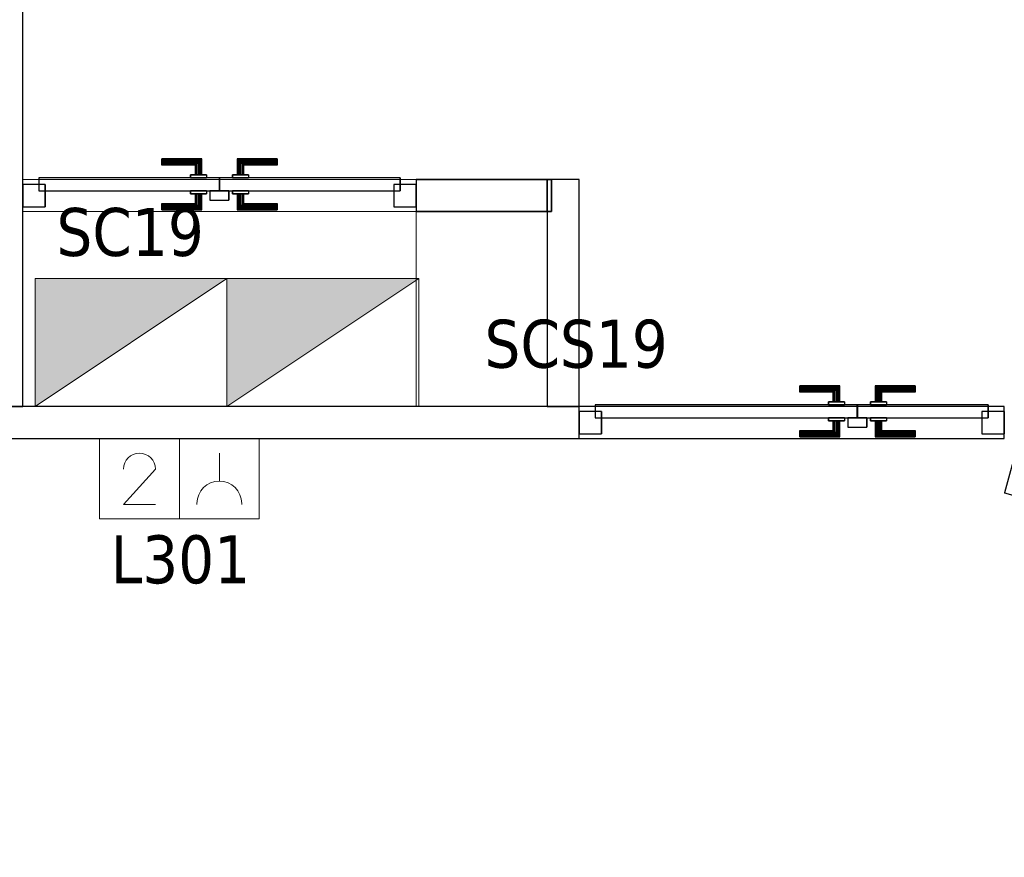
# Model space of a CAD drawing. Header units: metres. Extents: x 397.7 to 427.5, y 12.7 to 28.4.
# Tile 28 of 133: x 404.4 to 407.5, y 22.1 to 24.7. Entities that reach past the tile are written whole.
import ezdxf

# ---------------------------------------------------------------- set-up
doc = ezdxf.new("R2010")
doc.units = ezdxf.units.M
doc.layers.add('01_CARPINTERIA', color=5, linetype='Continuous', lineweight=25, true_color=0x0000ff)
for name, color, linetype, lineweight in [('A-COLS-____-MCUT', 7, 'Continuous', 18), ('A-COLS-____-OTLN', 7, 'Continuous', 18), ('A-DETL-____-MBND', 7, 'Continuous', 18), ('A-DETL-GENF-OTLN', 7, 'Continuous', 18), ('A-GENM-____-OTLN', 7, 'Continuous', 18), ('A-WALL-____-MCUT', 7, 'Continuous', 25), ('A-WALL-____-OTLN', 7, 'Continuous', 25), ('E-ELEC-EQPM-IDEN', 7, 'Continuous', 30), ('E-ELEC-FIXT-IDEN', 7, 'Continuous', 30)]:
    doc.layers.add(name, color=color, linetype=linetype, lineweight=lineweight)
doc.styles.add('Tahoma_3', font='tahoma.ttf', dxfattribs={"height": 0.15})

# ---------------------------------------------------------------- blocks, each defined once
blk = doc.blocks.new('Family - Evans P3-156231-06_ELEC_P3')
at = {"layer": 'A-WALL-____-MCUT', "color": 253, "true_color": 0xaaaaaa}
for p, q in [((1.5879, 5.0476), (1.5879, 4.8916)), ((1.5935, 5.046), (1.5879, 5.0476)), ((1.8554, 4.9557), (1.5935, 5.046)), ((2.1122, 4.8518), (1.8554, 4.9557)), ((1.5879, 4.8916), (1.5483, 4.9029)), ((1.5483, 4.9029), (1.8028, 4.8152)), ((2.3632, 4.7346), (2.1122, 4.8518)), ((1.8028, 4.8152), (2.0523, 4.7143)), ((2.0523, 4.7143), (2.2962, 4.6004)), ((2.6078, 4.6045), (2.3632, 4.7346)), ((2.2962, 4.6004), (2.5338, 4.4739)), ((2.8452, 4.4617), (2.6078, 4.6045)), ((2.5338, 4.4739), (2.7645, 4.3352)), ((3.0748, 4.3067), (2.8452, 4.4617)), ((2.7645, 4.3352), (2.9876, 4.1845)), ((3.296, 4.1398), (3.0748, 4.3067)), ((2.9876, 4.1845), (3.2025, 4.0224)), ((3.3279, 4.113), (3.296, 4.1398)), ((3.3279, 3.9171), (3.3279, 4.113)), ((3.2025, 4.0224), (3.3279, 3.9171))]:
    blk.add_line(p, q, dxfattribs=at)
at = {"layer": 'A-WALL-____-OTLN', "color": 253, "true_color": 0xaaaaaa}
for p, q in [((1.3976, 5.1023), (1.358, 4.9576)), ((1.3976, 5.1023), (1.358, 4.9576)), ((1.5935, 5.046), (1.3976, 5.1023)), ((1.5879, 5.0476), (1.3976, 5.1023)), ((1.5879, 5.0476), (1.5879, 4.8916)), ((1.8554, 4.9557), (1.5935, 5.046)), ((1.358, 4.9576), (1.5483, 4.9029)), ((1.358, 4.9576), (1.5483, 4.9029)), ((2.1122, 4.8518), (1.8554, 4.9557)), ((1.5879, 4.8916), (1.5483, 4.9029)), ((1.5483, 4.9029), (1.8028, 4.8152)), ((2.3632, 4.7346), (2.1122, 4.8518)), ((1.8028, 4.8152), (2.0523, 4.7143)), ((2.0523, 4.7143), (2.2962, 4.6004)), ((2.6078, 4.6045), (2.3632, 4.7346)), ((2.2962, 4.6004), (2.5338, 4.4739)), ((2.8452, 4.4617), (2.6078, 4.6045)), ((2.5338, 4.4739), (2.7645, 4.3352)), ((3.0748, 4.3067), (2.8452, 4.4617)), ((2.7645, 4.3352), (2.9876, 4.1845)), ((3.296, 4.1398), (3.0748, 4.3067)), ((2.9876, 4.1845), (3.2025, 4.0224)), ((3.3279, 4.113), (3.296, 4.1398)), ((3.3279, 3.9171), (3.3279, 4.113)), ((3.2025, 4.0224), (3.3279, 3.9171))]:
    blk.add_line(p, q, dxfattribs=at)
at = {"layer": 'A-WALL-____-OTLN', "color": 253, "lineweight": 18, "true_color": 0xaaaaaa}
blk.add_arc((0, 0), 5.1398, 47.9624, 74.6812, dxfattribs=at)
blk = doc.blocks.new('Family - Evans P3-156366-06_ELEC_P3')
at = {"layer": 'A-WALL-____-MCUT', "color": 253, "true_color": 0xaaaaaa}
for p, q in [((0.71, 0.1), (0, 0.1)), ((0, 0.1), (0, 0)), ((0.71, 0), (0.71, 0.1)), ((0, 0), (0.71, 0))]:
    blk.add_line(p, q, dxfattribs=at)
at = {"layer": 'A-WALL-____-OTLN', "color": 253, "true_color": 0xaaaaaa}
for p, q in [((0.71, 0.1), (0, 0.1)), ((0, 0.1), (0, 0)), ((0.71, 0), (0.71, 0.1)), ((0, 0), (0.71, 0))]:
    blk.add_line(p, q, dxfattribs=at)
at = {"layer": 'A-WALL-____-OTLN', "color": 253, "lineweight": 18, "true_color": 0xaaaaaa}
blk.add_line((0, 0), (0.71, 0), dxfattribs=at)
blk = doc.blocks.new('Family - Evans P3-156384-06_ELEC_P3')
at = {"layer": 'A-WALL-____-MCUT', "color": 253, "true_color": 0xaaaaaa}
for p, q in [((0.4235, 0.1), (0.0135, 0.1)), ((0.0135, 0.1), (0.0135, 0)), ((0.4235, 0), (0.4235, 0.1)), ((0.0135, 0), (0.4235, 0))]:
    blk.add_line(p, q, dxfattribs=at)
at = {"layer": 'A-WALL-____-OTLN', "color": 253, "true_color": 0xaaaaaa}
for p, q in [((0, 0), (0, 0.1)), ((0, 0.1), (0.4235, 0.1)), ((0.0135, 0.1), (0, 0.1)), ((0, 0.1), (0, 0)), ((0.0135, 0.1), (0.0135, 0)), ((0.4235, 0), (0.4235, 0.1)), ((0.0135, 0), (0, 0)), ((0.4235, 0), (0, 0))]:
    blk.add_line(p, q, dxfattribs=at)
at = {"layer": 'A-WALL-____-OTLN', "color": 253, "lineweight": 18, "true_color": 0xaaaaaa}
blk.add_line((0, 0), (1.6535, 0), dxfattribs=at)
blk = doc.blocks.new('Family - Vano porta P3-156386-06_ELEC_P3')
at = {"layer": 'A-GENM-____-OTLN', "color": 253, "true_color": 0xaaaaaa}
for p, q in [((404.437, 24.2295), (404.437, 24.1295)), ((405.667, 24.2295), (404.437, 24.2295)), ((404.437, 24.2295), (404.437, 24.1295)), ((404.437, 24.2295), (405.667, 24.2295)), ((405.667, 24.1295), (405.667, 24.2295)), ((405.667, 24.2295), (405.667, 24.1295)), ((404.437, 24.1295), (405.667, 24.1295)), ((405.667, 24.1295), (404.437, 24.1295))]:
    blk.add_line(p, q, dxfattribs=at)
blk = doc.blocks.new('Family - LONDR55-XX_ZZ-ARQ-CAA-M3D-Londres55-156428-06_ELEC_P3')
at = {"layer": '01_CARPINTERIA', "color": 161, "true_color": 0xaaaaff}
for p, q in [((0.69, 0.1487), (0.69, 0.15)), ((0.69, 0.15), (0.69, 0.1487)), ((0.815, 0.15), (0.69, 0.15)), ((0.69, 0.145), (0.69, 0.1487)), ((0.69, 0.1487), (0.69, 0.145)), ((0.8137, 0.1487), (0.69, 0.1487)), ((0.8137, 0.1487), (0.69, 0.1487)), ((0.69, 0.14), (0.69, 0.145)), ((0.69, 0.145), (0.69, 0.14)), ((0.81, 0.145), (0.69, 0.145)), ((0.81, 0.145), (0.69, 0.145)), ((0.69, 0.135), (0.69, 0.14)), ((0.69, 0.14), (0.69, 0.135)), ((0.69, 0.14), (0.805, 0.14)), ((0.805, 0.14), (0.69, 0.14)), ((0.69, 0.135), (0.69, 0.1313)), ((0.69, 0.1313), (0.69, 0.135)), ((0.8, 0.135), (0.69, 0.135)), ((0.8, 0.135), (0.69, 0.135)), ((0.69, 0.1313), (0.69, 0.13)), ((0.69, 0.13), (0.69, 0.1313)), ((0.7963, 0.1313), (0.69, 0.1313)), ((0.7963, 0.1313), (0.69, 0.1313)), ((0.795, 0.13), (0.69, 0.13)), ((0.795, 0.13), (0.7963, 0.1313)), ((0.7963, 0.1313), (0.795, 0.13)), ((0.795, 0.1), (0.795, 0.13)), ((0.7963, 0.1313), (0.8, 0.135)), ((0.8, 0.135), (0.7963, 0.1313)), ((0.7963, 0.1), (0.7963, 0.1313)), ((0.7963, 0.1), (0.7963, 0.1313)), ((0.8, 0.135), (0.805, 0.14)), ((0.805, 0.14), (0.8, 0.135)), ((0.8, 0.1), (0.8, 0.135)), ((0.8, 0.1), (0.8, 0.135)), ((0.81, 0.145), (0.805, 0.14)), ((0.805, 0.14), (0.81, 0.145)), ((0.805, 0.14), (0.805, 0.1)), ((0.805, 0.1), (0.805, 0.14)), ((0.8137, 0.1487), (0.81, 0.145)), ((0.81, 0.145), (0.8137, 0.1487)), ((0.81, 0.1), (0.81, 0.145)), ((0.81, 0.1), (0.81, 0.145)), ((0.815, 0.15), (0.8137, 0.1487)), ((0.8137, 0.1487), (0.815, 0.15)), ((0.8137, 0.1), (0.8137, 0.1487)), ((0.8137, 0.1), (0.8137, 0.1487)), ((0.815, 0.1), (0.815, 0.15)), ((0.9273, 0.1487), (0.926, 0.15)), ((0.926, 0.15), (0.926, 0.1)), ((0.926, 0.15), (0.9273, 0.1487)), ((1.051, 0.15), (0.926, 0.15)), ((0.931, 0.145), (0.9273, 0.1487)), ((0.9273, 0.1487), (0.9273, 0.1)), ((0.9273, 0.1487), (0.9273, 0.1)), ((0.9273, 0.1487), (0.931, 0.145)), ((1.051, 0.1487), (0.9273, 0.1487)), ((1.051, 0.1487), (0.9273, 0.1487)), ((0.936, 0.14), (0.931, 0.145)), ((0.931, 0.145), (0.931, 0.1)), ((0.931, 0.145), (0.931, 0.1)), ((0.931, 0.145), (0.936, 0.14)), ((1.051, 0.145), (0.931, 0.145)), ((1.051, 0.145), (0.931, 0.145)), ((0.936, 0.1), (0.936, 0.14)), ((0.936, 0.14), (0.936, 0.1)), ((0.936, 0.14), (0.941, 0.135)), ((0.941, 0.135), (0.936, 0.14)), ((0.936, 0.14), (1.051, 0.14)), ((1.051, 0.14), (0.936, 0.14)), ((0.941, 0.135), (0.941, 0.1)), ((0.941, 0.135), (0.9447, 0.1313)), ((0.9447, 0.1313), (0.941, 0.135)), ((0.941, 0.135), (0.941, 0.1)), ((1.051, 0.135), (0.941, 0.135)), ((1.051, 0.135), (0.941, 0.135)), ((0.9447, 0.1313), (0.9447, 0.1)), ((0.9447, 0.1313), (0.946, 0.13)), ((0.946, 0.13), (0.9447, 0.1313)), ((0.9447, 0.1313), (0.9447, 0.1)), ((1.051, 0.1313), (0.9447, 0.1313)), ((1.051, 0.1313), (0.9447, 0.1313)), ((0.946, 0.13), (0.946, 0.1)), ((1.051, 0.13), (0.946, 0.13)), ((1.051, 0.1487), (1.051, 0.15)), ((1.051, 0.15), (1.051, 0.1487)), ((1.051, 0.145), (1.051, 0.1487)), ((1.051, 0.1487), (1.051, 0.145)), ((1.051, 0.145), (1.051, 0.14)), ((1.051, 0.14), (1.051, 0.145)), ((1.051, 0.14), (1.051, 0.135)), ((1.051, 0.135), (1.051, 0.14)), ((1.051, 0.135), (1.051, 0.1313)), ((1.051, 0.1313), (1.051, 0.135)), ((1.051, 0.1313), (1.051, 0.13)), ((1.051, 0.13), (1.051, 0.1313)), ((0.83, 0.1), (0.78, 0.1)), ((0.78, 0.1), (0.83, 0.1)), ((0.78, 0.1), (0.78, 0.09)), ((0.78, 0.09), (0.78, 0.1)), ((0.7963, 0.1), (0.795, 0.1)), ((0.795, 0.1), (0.7963, 0.1)), ((0.8, 0.1), (0.7963, 0.1)), ((0.7963, 0.1), (0.8, 0.1)), ((0.805, 0.1), (0.8, 0.1)), ((0.8, 0.1), (0.805, 0.1)), ((0.81, 0.1), (0.805, 0.1)), ((0.805, 0.1), (0.81, 0.1)), ((0.81, 0.1), (0.8137, 0.1)), ((0.8137, 0.1), (0.81, 0.1)), ((0.8137, 0.1), (0.815, 0.1)), ((0.815, 0.1), (0.8137, 0.1)), ((0.83, 0.1), (0.83, 0.09)), ((0.83, 0.1), (0.83, 0.09)), ((0.961, 0.1), (0.911, 0.1)), ((0.911, 0.1), (0.961, 0.1)), ((0.911, 0.1), (0.911, 0.09)), ((0.911, 0.09), (0.911, 0.1)), ((0.9273, 0.1), (0.926, 0.1)), ((0.926, 0.1), (0.9273, 0.1)), ((0.931, 0.1), (0.9273, 0.1)), ((0.9273, 0.1), (0.931, 0.1)), ((0.936, 0.1), (0.931, 0.1)), ((0.931, 0.1), (0.936, 0.1)), ((0.941, 0.1), (0.936, 0.1)), ((0.936, 0.1), (0.941, 0.1)), ((0.941, 0.1), (0.9447, 0.1)), ((0.9447, 0.1), (0.941, 0.1)), ((0.9447, 0.1), (0.946, 0.1)), ((0.946, 0.1), (0.9447, 0.1)), ((0.961, 0.1), (0.961, 0.09)), ((0.961, 0.1), (0.961, 0.09)), ((0.07, 0.07), (0, 0.07)), ((0, 0.07), (0, 0)), ((0.07, 0.07), (0, 0.07)), ((0, 0.07), (0, 0)), ((0.87, 0.09), (0.05, 0.09)), ((0.05, 0.09), (0.05, 0.05)), ((0.87, 0.09), (0.05, 0.09)), ((0.05, 0.09), (0.05, 0.05)), ((0.07, 0), (0.07, 0.07)), ((0.07, 0.07), (0.07, 0)), ((0.83, 0.09), (0.78, 0.09)), ((0.78, 0.09), (0.83, 0.09)), ((0.87, 0.05), (0.87, 0.09)), ((0.87, 0.09), (0.87, 0.05)), ((1.28, 0.09), (0.871, 0.09)), ((0.871, 0.09), (0.871, 0.05)), ((1.28, 0.09), (0.871, 0.09)), ((0.871, 0.09), (0.871, 0.05)), ((0.961, 0.09), (0.911, 0.09)), ((0.911, 0.09), (0.961, 0.09)), ((1.33, 0.07), (1.26, 0.07)), ((1.26, 0.07), (1.26, 0)), ((1.33, 0.07), (1.26, 0.07)), ((1.26, 0.07), (1.26, 0)), ((1.28, 0.05), (1.28, 0.09)), ((1.28, 0.09), (1.28, 0.05)), ((1.33, 0), (1.33, 0.07)), ((1.33, 0.07), (1.33, 0)), ((0.05, 0.05), (0.87, 0.05)), ((0.05, 0.05), (0.87, 0.05)), ((0.78, 0.05), (0.83, 0.05)), ((0.83, 0.05), (0.78, 0.05)), ((0.78, 0.05), (0.78, 0.04)), ((0.78, 0.04), (0.78, 0.05)), ((0.78, 0.04), (0.83, 0.04)), ((0.83, 0.04), (0.78, 0.04)), ((0.7963, 0.04), (0.795, 0.04)), ((0.795, 0.04), (0.7963, 0.04)), ((0.795, 0.01), (0.795, 0.04)), ((0.8, 0.04), (0.7963, 0.04)), ((0.7963, 0.04), (0.8, 0.04)), ((0.7963, 0.0087), (0.7963, 0.04)), ((0.7963, 0.0087), (0.7963, 0.04)), ((0.8, 0.04), (0.805, 0.04)), ((0.805, 0.04), (0.8, 0.04)), ((0.8, 0.005), (0.8, 0.04)), ((0.8, 0.005), (0.8, 0.04)), ((0.805, 0.04), (0.81, 0.04)), ((0.81, 0.04), (0.805, 0.04)), ((0.805, 0.04), (0.805, 0)), ((0.805, 0), (0.805, 0.04)), ((0.81, 0.04), (0.8137, 0.04)), ((0.8137, 0.04), (0.81, 0.04)), ((0.81, -0.005), (0.81, 0.04)), ((0.81, -0.005), (0.81, 0.04)), ((0.8137, 0.04), (0.815, 0.04)), ((0.815, 0.04), (0.8137, 0.04)), ((0.8137, -0.0087), (0.8137, 0.04)), ((0.8137, -0.0087), (0.8137, 0.04)), ((0.815, -0.01), (0.815, 0.04)), ((0.83, 0.05), (0.83, 0.04)), ((0.83, 0.05), (0.83, 0.04)), ((0.9, 0.05), (0.84, 0.05)), ((0.84, 0.05), (0.84, 0.02)), ((0.9, 0.05), (0.84, 0.05)), ((0.84, 0.05), (0.84, 0.02)), ((0.871, 0.05), (1.28, 0.05)), ((0.871, 0.05), (1.28, 0.05)), ((0.9, 0.02), (0.9, 0.05)), ((0.9, 0.05), (0.9, 0.02)), ((0.911, 0.05), (0.961, 0.05)), ((0.961, 0.05), (0.911, 0.05)), ((0.911, 0.05), (0.911, 0.04)), ((0.911, 0.04), (0.911, 0.05)), ((0.911, 0.04), (0.961, 0.04)), ((0.961, 0.04), (0.911, 0.04)), ((0.9273, 0.04), (0.926, 0.04)), ((0.926, 0.04), (0.9273, 0.04)), ((0.926, 0.04), (0.926, -0.01)), ((0.931, 0.04), (0.9273, 0.04)), ((0.9273, 0.04), (0.931, 0.04)), ((0.9273, 0.04), (0.9273, -0.0087)), ((0.9273, 0.04), (0.9273, -0.0087)), ((0.931, 0.04), (0.936, 0.04)), ((0.936, 0.04), (0.931, 0.04)), ((0.931, 0.04), (0.931, -0.005)), ((0.931, 0.04), (0.931, -0.005)), ((0.936, 0.04), (0.941, 0.04)), ((0.941, 0.04), (0.936, 0.04)), ((0.936, 0), (0.936, 0.04)), ((0.936, 0.04), (0.936, 0)), ((0.941, 0.04), (0.9447, 0.04)), ((0.9447, 0.04), (0.941, 0.04)), ((0.941, 0.04), (0.941, 0.005)), ((0.941, 0.04), (0.941, 0.005)), ((0.9447, 0.04), (0.946, 0.04)), ((0.946, 0.04), (0.9447, 0.04)), ((0.9447, 0.04), (0.9447, 0.0087)), ((0.9447, 0.04), (0.9447, 0.0087)), ((0.946, 0.04), (0.946, 0.01)), ((0.961, 0.05), (0.961, 0.04)), ((0.961, 0.05), (0.961, 0.04)), ((0, 0), (0.07, 0)), ((0, 0), (0.07, 0)), ((0.69, 0.0087), (0.69, 0.01)), ((0.69, 0.01), (0.69, 0.0087)), ((0.69, 0.01), (0.795, 0.01)), ((0.69, 0.005), (0.69, 0.0087)), ((0.69, 0.0087), (0.69, 0.005)), ((0.69, 0.0087), (0.7963, 0.0087)), ((0.69, 0.0087), (0.7963, 0.0087)), ((0.69, 0), (0.69, 0.005)), ((0.69, 0.005), (0.69, 0)), ((0.69, 0.005), (0.8, 0.005)), ((0.69, 0.005), (0.8, 0.005)), ((0.69, -0.005), (0.69, 0)), ((0.805, 0), (0.69, 0)), ((0.69, 0), (0.805, 0)), ((0.7963, 0.0087), (0.795, 0.01)), ((0.795, 0.01), (0.7963, 0.0087)), ((0.8, 0.005), (0.7963, 0.0087)), ((0.7963, 0.0087), (0.8, 0.005)), ((0.805, 0), (0.8, 0.005)), ((0.8, 0.005), (0.805, 0)), ((0.84, 0.02), (0.9, 0.02)), ((0.84, 0.02), (0.9, 0.02)), ((0.936, 0), (0.931, -0.005)), ((0.941, 0.005), (0.936, 0)), ((0.936, 0), (0.941, 0.005)), ((1.051, 0), (0.936, 0)), ((0.936, 0), (1.051, 0)), ((0.9447, 0.0087), (0.941, 0.005)), ((0.941, 0.005), (0.9447, 0.0087)), ((0.941, 0.005), (1.051, 0.005)), ((0.941, 0.005), (1.051, 0.005)), ((0.946, 0.01), (0.9447, 0.0087)), ((0.9447, 0.0087), (0.946, 0.01)), ((0.9447, 0.0087), (1.051, 0.0087)), ((0.9447, 0.0087), (1.051, 0.0087)), ((0.946, 0.01), (1.051, 0.01)), ((1.051, 0.0087), (1.051, 0.01)), ((1.051, 0.01), (1.051, 0.0087)), ((1.051, 0.005), (1.051, 0.0087)), ((1.051, 0.0087), (1.051, 0.005)), ((1.051, 0.005), (1.051, 0)), ((1.051, 0), (1.051, 0.005)), ((1.051, 0), (1.051, -0.005)), ((1.051, -0.005), (1.051, 0)), ((1.26, 0), (1.33, 0)), ((1.26, 0), (1.33, 0)), ((0.69, 0), (0.69, -0.005)), ((0.69, -0.005), (0.69, -0.0087)), ((0.69, -0.0087), (0.69, -0.005)), ((0.69, -0.005), (0.81, -0.005)), ((0.69, -0.005), (0.81, -0.005)), ((0.69, -0.0087), (0.69, -0.01)), ((0.69, -0.01), (0.69, -0.0087)), ((0.69, -0.0087), (0.8137, -0.0087)), ((0.69, -0.0087), (0.8137, -0.0087)), ((0.69, -0.01), (0.815, -0.01)), ((0.805, 0), (0.81, -0.005)), ((0.81, -0.005), (0.805, 0)), ((0.81, -0.005), (0.8137, -0.0087)), ((0.8137, -0.0087), (0.81, -0.005)), ((0.8137, -0.0087), (0.815, -0.01)), ((0.815, -0.01), (0.8137, -0.0087)), ((0.926, -0.01), (0.9273, -0.0087)), ((0.9273, -0.0087), (0.926, -0.01)), ((0.926, -0.01), (1.051, -0.01)), ((0.9273, -0.0087), (0.931, -0.005)), ((0.931, -0.005), (0.9273, -0.0087)), ((0.9273, -0.0087), (1.051, -0.0087)), ((0.9273, -0.0087), (1.051, -0.0087)), ((0.931, -0.005), (0.936, 0)), ((0.931, -0.005), (1.051, -0.005)), ((0.931, -0.005), (1.051, -0.005)), ((1.051, -0.005), (1.051, -0.0087)), ((1.051, -0.0087), (1.051, -0.005)), ((1.051, -0.0087), (1.051, -0.01)), ((1.051, -0.01), (1.051, -0.0087))]:
    blk.add_line(p, q, dxfattribs=at)
blk = doc.blocks.new('Family - Porta P3-156429-06_ELEC_P3')
blk.add_blockref('Family - LONDR55-XX_ZZ-ARQ-CAA-M3D-Londres55-156428-06_ELEC_P3', (0, 0))
blk = doc.blocks.new('Family - LONDR55-XX_ZZ-ARQ-CAA-M3D-Londres55-156655-06_ELEC_P3')
at = {"layer": '01_CARPINTERIA', "color": 161, "true_color": 0xaaaaff}
for p, q in [((0.4345, 0.1487), (0.4345, 0.15)), ((0.4345, 0.15), (0.4345, 0.1487)), ((0.5595, 0.15), (0.4345, 0.15)), ((0.4345, 0.145), (0.4345, 0.1487)), ((0.4345, 0.1487), (0.4345, 0.145)), ((0.5582, 0.1487), (0.4345, 0.1487)), ((0.5582, 0.1487), (0.4345, 0.1487)), ((0.4345, 0.14), (0.4345, 0.145)), ((0.4345, 0.145), (0.4345, 0.14)), ((0.5545, 0.145), (0.4345, 0.145)), ((0.5545, 0.145), (0.4345, 0.145)), ((0.4345, 0.135), (0.4345, 0.14)), ((0.4345, 0.14), (0.4345, 0.135)), ((0.4345, 0.14), (0.5495, 0.14)), ((0.5495, 0.14), (0.4345, 0.14)), ((0.4345, 0.135), (0.4345, 0.1313)), ((0.4345, 0.1313), (0.4345, 0.135)), ((0.5445, 0.135), (0.4345, 0.135)), ((0.5445, 0.135), (0.4345, 0.135)), ((0.4345, 0.1313), (0.4345, 0.13)), ((0.4345, 0.13), (0.4345, 0.1313)), ((0.5408, 0.1313), (0.4345, 0.1313)), ((0.5408, 0.1313), (0.4345, 0.1313)), ((0.5395, 0.13), (0.4345, 0.13)), ((0.5395, 0.13), (0.5408, 0.1313)), ((0.5408, 0.1313), (0.5395, 0.13)), ((0.5395, 0.1), (0.5395, 0.13)), ((0.5408, 0.1313), (0.5445, 0.135)), ((0.5445, 0.135), (0.5408, 0.1313)), ((0.5408, 0.1), (0.5408, 0.1313)), ((0.5408, 0.1), (0.5408, 0.1313)), ((0.5445, 0.135), (0.5495, 0.14)), ((0.5495, 0.14), (0.5445, 0.135)), ((0.5445, 0.1), (0.5445, 0.135)), ((0.5445, 0.1), (0.5445, 0.135)), ((0.5545, 0.145), (0.5495, 0.14)), ((0.5495, 0.14), (0.5545, 0.145)), ((0.5495, 0.14), (0.5495, 0.1)), ((0.5495, 0.1), (0.5495, 0.14)), ((0.5582, 0.1487), (0.5545, 0.145)), ((0.5545, 0.145), (0.5582, 0.1487)), ((0.5545, 0.1), (0.5545, 0.145)), ((0.5545, 0.1), (0.5545, 0.145)), ((0.5595, 0.15), (0.5582, 0.1487)), ((0.5582, 0.1487), (0.5595, 0.15)), ((0.5582, 0.1), (0.5582, 0.1487)), ((0.5582, 0.1), (0.5582, 0.1487)), ((0.5595, 0.1), (0.5595, 0.15)), ((0.6718, 0.1487), (0.6705, 0.15)), ((0.6705, 0.15), (0.6705, 0.1)), ((0.6705, 0.15), (0.6718, 0.1487)), ((0.7955, 0.15), (0.6705, 0.15)), ((0.6755, 0.145), (0.6718, 0.1487)), ((0.6718, 0.1487), (0.6718, 0.1)), ((0.6718, 0.1487), (0.6718, 0.1)), ((0.6718, 0.1487), (0.6755, 0.145)), ((0.7955, 0.1487), (0.6718, 0.1487)), ((0.7955, 0.1487), (0.6718, 0.1487)), ((0.6805, 0.14), (0.6755, 0.145)), ((0.6755, 0.145), (0.6755, 0.1)), ((0.6755, 0.145), (0.6755, 0.1)), ((0.6755, 0.145), (0.6805, 0.14)), ((0.7955, 0.145), (0.6755, 0.145)), ((0.7955, 0.145), (0.6755, 0.145)), ((0.6805, 0.1), (0.6805, 0.14)), ((0.6805, 0.14), (0.6805, 0.1)), ((0.6805, 0.14), (0.6855, 0.135)), ((0.6855, 0.135), (0.6805, 0.14)), ((0.6805, 0.14), (0.7955, 0.14)), ((0.7955, 0.14), (0.6805, 0.14)), ((0.6855, 0.135), (0.6855, 0.1)), ((0.6855, 0.135), (0.6892, 0.1313)), ((0.6892, 0.1313), (0.6855, 0.135)), ((0.6855, 0.135), (0.6855, 0.1)), ((0.7955, 0.135), (0.6855, 0.135)), ((0.7955, 0.135), (0.6855, 0.135)), ((0.6892, 0.1313), (0.6892, 0.1)), ((0.6892, 0.1313), (0.6905, 0.13)), ((0.6905, 0.13), (0.6892, 0.1313)), ((0.6892, 0.1313), (0.6892, 0.1)), ((0.7955, 0.1313), (0.6892, 0.1313)), ((0.7955, 0.1313), (0.6892, 0.1313)), ((0.6905, 0.13), (0.6905, 0.1)), ((0.7955, 0.13), (0.6905, 0.13)), ((0.7955, 0.1487), (0.7955, 0.15)), ((0.7955, 0.15), (0.7955, 0.1487)), ((0.7955, 0.145), (0.7955, 0.1487)), ((0.7955, 0.1487), (0.7955, 0.145)), ((0.7955, 0.145), (0.7955, 0.14)), ((0.7955, 0.14), (0.7955, 0.145)), ((0.7955, 0.14), (0.7955, 0.135)), ((0.7955, 0.135), (0.7955, 0.14)), ((0.7955, 0.135), (0.7955, 0.1313)), ((0.7955, 0.1313), (0.7955, 0.135)), ((0.7955, 0.1313), (0.7955, 0.13)), ((0.7955, 0.13), (0.7955, 0.1313)), ((0.5745, 0.1), (0.5245, 0.1)), ((0.5245, 0.1), (0.5745, 0.1)), ((0.5245, 0.1), (0.5245, 0.09)), ((0.5245, 0.09), (0.5245, 0.1)), ((0.5408, 0.1), (0.5395, 0.1)), ((0.5395, 0.1), (0.5408, 0.1)), ((0.5445, 0.1), (0.5408, 0.1)), ((0.5408, 0.1), (0.5445, 0.1)), ((0.5495, 0.1), (0.5445, 0.1)), ((0.5445, 0.1), (0.5495, 0.1)), ((0.5545, 0.1), (0.5495, 0.1)), ((0.5495, 0.1), (0.5545, 0.1)), ((0.5545, 0.1), (0.5582, 0.1)), ((0.5582, 0.1), (0.5545, 0.1)), ((0.5582, 0.1), (0.5595, 0.1)), ((0.5595, 0.1), (0.5582, 0.1)), ((0.5745, 0.1), (0.5745, 0.09)), ((0.5745, 0.1), (0.5745, 0.09)), ((0.7055, 0.1), (0.6555, 0.1)), ((0.6555, 0.1), (0.7055, 0.1)), ((0.6555, 0.1), (0.6555, 0.09)), ((0.6555, 0.09), (0.6555, 0.1)), ((0.6718, 0.1), (0.6705, 0.1)), ((0.6705, 0.1), (0.6718, 0.1)), ((0.6755, 0.1), (0.6718, 0.1)), ((0.6718, 0.1), (0.6755, 0.1)), ((0.6805, 0.1), (0.6755, 0.1)), ((0.6755, 0.1), (0.6805, 0.1)), ((0.6855, 0.1), (0.6805, 0.1)), ((0.6805, 0.1), (0.6855, 0.1)), ((0.6855, 0.1), (0.6892, 0.1)), ((0.6892, 0.1), (0.6855, 0.1)), ((0.6892, 0.1), (0.6905, 0.1)), ((0.6905, 0.1), (0.6892, 0.1)), ((0.7055, 0.1), (0.7055, 0.09)), ((0.7055, 0.1), (0.7055, 0.09)), ((0.07, 0.07), (0, 0.07)), ((0, 0.07), (0, 0)), ((0.07, 0.07), (0, 0.07)), ((0, 0.07), (0, 0)), ((0.6145, 0.09), (0.05, 0.09)), ((0.05, 0.09), (0.05, 0.05)), ((0.6145, 0.09), (0.05, 0.09)), ((0.05, 0.09), (0.05, 0.05)), ((0.07, 0), (0.07, 0.07)), ((0.07, 0.07), (0.07, 0)), ((0.5745, 0.09), (0.5245, 0.09)), ((0.5245, 0.09), (0.5745, 0.09)), ((0.6145, 0.05), (0.6145, 0.09)), ((0.6145, 0.09), (0.6145, 0.05)), ((1.18, 0.09), (0.6155, 0.09)), ((0.6155, 0.09), (0.6155, 0.05)), ((1.18, 0.09), (0.6155, 0.09)), ((0.6155, 0.09), (0.6155, 0.05)), ((0.7055, 0.09), (0.6555, 0.09)), ((0.6555, 0.09), (0.7055, 0.09)), ((1.23, 0.07), (1.16, 0.07)), ((1.16, 0.07), (1.16, 0)), ((1.23, 0.07), (1.16, 0.07)), ((1.16, 0.07), (1.16, 0)), ((1.18, 0.05), (1.18, 0.09)), ((1.18, 0.09), (1.18, 0.05)), ((1.23, 0), (1.23, 0.07)), ((1.23, 0.07), (1.23, 0)), ((0.05, 0.05), (0.6145, 0.05)), ((0.05, 0.05), (0.6145, 0.05)), ((0.5245, 0.05), (0.5745, 0.05)), ((0.5745, 0.05), (0.5245, 0.05)), ((0.5245, 0.05), (0.5245, 0.04)), ((0.5245, 0.04), (0.5245, 0.05)), ((0.5245, 0.04), (0.5745, 0.04)), ((0.5745, 0.04), (0.5245, 0.04)), ((0.5408, 0.04), (0.5395, 0.04)), ((0.5395, 0.04), (0.5408, 0.04)), ((0.5395, 0.01), (0.5395, 0.04)), ((0.5445, 0.04), (0.5408, 0.04)), ((0.5408, 0.04), (0.5445, 0.04)), ((0.5408, 0.0087), (0.5408, 0.04)), ((0.5408, 0.0087), (0.5408, 0.04)), ((0.5445, 0.04), (0.5495, 0.04)), ((0.5495, 0.04), (0.5445, 0.04)), ((0.5445, 0.005), (0.5445, 0.04)), ((0.5445, 0.005), (0.5445, 0.04)), ((0.5495, 0.04), (0.5545, 0.04)), ((0.5545, 0.04), (0.5495, 0.04)), ((0.5495, 0.04), (0.5495, 0)), ((0.5495, 0), (0.5495, 0.04)), ((0.5545, 0.04), (0.5582, 0.04)), ((0.5582, 0.04), (0.5545, 0.04)), ((0.5545, -0.005), (0.5545, 0.04)), ((0.5545, -0.005), (0.5545, 0.04)), ((0.5582, 0.04), (0.5595, 0.04)), ((0.5595, 0.04), (0.5582, 0.04)), ((0.5582, -0.0087), (0.5582, 0.04)), ((0.5582, -0.0087), (0.5582, 0.04)), ((0.5595, -0.01), (0.5595, 0.04)), ((0.5745, 0.05), (0.5745, 0.04)), ((0.5745, 0.05), (0.5745, 0.04)), ((0.6445, 0.05), (0.5845, 0.05)), ((0.5845, 0.05), (0.5845, 0.02)), ((0.6445, 0.05), (0.5845, 0.05)), ((0.5845, 0.05), (0.5845, 0.02)), ((0.6155, 0.05), (1.18, 0.05)), ((0.6155, 0.05), (1.18, 0.05)), ((0.6445, 0.02), (0.6445, 0.05)), ((0.6445, 0.05), (0.6445, 0.02)), ((0.6555, 0.05), (0.7055, 0.05)), ((0.7055, 0.05), (0.6555, 0.05)), ((0.6555, 0.05), (0.6555, 0.04)), ((0.6555, 0.04), (0.6555, 0.05)), ((0.6555, 0.04), (0.7055, 0.04)), ((0.7055, 0.04), (0.6555, 0.04)), ((0.6718, 0.04), (0.6705, 0.04)), ((0.6705, 0.04), (0.6718, 0.04)), ((0.6705, 0.04), (0.6705, -0.01)), ((0.6755, 0.04), (0.6718, 0.04)), ((0.6718, 0.04), (0.6755, 0.04)), ((0.6718, 0.04), (0.6718, -0.0087)), ((0.6718, 0.04), (0.6718, -0.0087)), ((0.6755, 0.04), (0.6805, 0.04)), ((0.6805, 0.04), (0.6755, 0.04)), ((0.6755, 0.04), (0.6755, -0.005)), ((0.6755, 0.04), (0.6755, -0.005)), ((0.6805, 0.04), (0.6855, 0.04)), ((0.6855, 0.04), (0.6805, 0.04)), ((0.6805, 0), (0.6805, 0.04)), ((0.6805, 0.04), (0.6805, 0)), ((0.6855, 0.04), (0.6892, 0.04)), ((0.6892, 0.04), (0.6855, 0.04)), ((0.6855, 0.04), (0.6855, 0.005)), ((0.6855, 0.04), (0.6855, 0.005)), ((0.6892, 0.04), (0.6905, 0.04)), ((0.6905, 0.04), (0.6892, 0.04)), ((0.6892, 0.04), (0.6892, 0.0087)), ((0.6892, 0.04), (0.6892, 0.0087)), ((0.6905, 0.04), (0.6905, 0.01)), ((0.7055, 0.05), (0.7055, 0.04)), ((0.7055, 0.05), (0.7055, 0.04)), ((0, 0), (0.07, 0)), ((0, 0), (0.07, 0)), ((0.4345, 0.0087), (0.4345, 0.01)), ((0.4345, 0.01), (0.4345, 0.0087)), ((0.4345, 0.01), (0.5395, 0.01)), ((0.4345, 0.005), (0.4345, 0.0087)), ((0.4345, 0.0087), (0.4345, 0.005)), ((0.4345, 0.0087), (0.5408, 0.0087)), ((0.4345, 0.0087), (0.5408, 0.0087)), ((0.4345, 0), (0.4345, 0.005)), ((0.4345, 0.005), (0.4345, 0)), ((0.4345, 0.005), (0.5445, 0.005)), ((0.4345, 0.005), (0.5445, 0.005)), ((0.4345, -0.005), (0.4345, 0)), ((0.4345, 0), (0.4345, -0.005)), ((0.5495, 0), (0.4345, 0)), ((0.4345, 0), (0.5495, 0)), ((0.5408, 0.0087), (0.5395, 0.01)), ((0.5395, 0.01), (0.5408, 0.0087)), ((0.5445, 0.005), (0.5408, 0.0087)), ((0.5408, 0.0087), (0.5445, 0.005)), ((0.5495, 0), (0.5445, 0.005)), ((0.5445, 0.005), (0.5495, 0)), ((0.5495, 0), (0.5545, -0.005)), ((0.5545, -0.005), (0.5495, 0)), ((0.5845, 0.02), (0.6445, 0.02)), ((0.5845, 0.02), (0.6445, 0.02)), ((0.6855, 0.005), (0.6805, 0)), ((0.6805, 0), (0.6855, 0.005)), ((0.7955, 0), (0.6805, 0)), ((0.6805, 0), (0.7955, 0)), ((0.6892, 0.0087), (0.6855, 0.005)), ((0.6855, 0.005), (0.6892, 0.0087)), ((0.6855, 0.005), (0.7955, 0.005)), ((0.6855, 0.005), (0.7955, 0.005)), ((0.6905, 0.01), (0.6892, 0.0087)), ((0.6892, 0.0087), (0.6905, 0.01)), ((0.6892, 0.0087), (0.7955, 0.0087)), ((0.6892, 0.0087), (0.7955, 0.0087)), ((0.6905, 0.01), (0.7955, 0.01)), ((0.7955, 0.0087), (0.7955, 0.01)), ((0.7955, 0.01), (0.7955, 0.0087)), ((0.7955, 0.005), (0.7955, 0.0087)), ((0.7955, 0.0087), (0.7955, 0.005)), ((0.7955, 0.005), (0.7955, 0)), ((0.7955, 0), (0.7955, 0.005)), ((0.7955, 0), (0.7955, -0.005)), ((0.7955, -0.005), (0.7955, 0)), ((1.16, 0), (1.23, 0)), ((1.16, 0), (1.23, 0)), ((0.4345, -0.005), (0.4345, -0.0087)), ((0.4345, -0.0087), (0.4345, -0.005)), ((0.4345, -0.005), (0.5545, -0.005)), ((0.4345, -0.005), (0.5545, -0.005)), ((0.4345, -0.0087), (0.4345, -0.01)), ((0.4345, -0.01), (0.4345, -0.0087)), ((0.4345, -0.0087), (0.5582, -0.0087)), ((0.4345, -0.0087), (0.5582, -0.0087)), ((0.4345, -0.01), (0.5595, -0.01)), ((0.5545, -0.005), (0.5582, -0.0087)), ((0.5582, -0.0087), (0.5545, -0.005)), ((0.5582, -0.0087), (0.5595, -0.01)), ((0.5595, -0.01), (0.5582, -0.0087)), ((0.6705, -0.01), (0.6718, -0.0087)), ((0.6718, -0.0087), (0.6705, -0.01)), ((0.6705, -0.01), (0.7955, -0.01)), ((0.6718, -0.0087), (0.6755, -0.005)), ((0.6755, -0.005), (0.6718, -0.0087)), ((0.6718, -0.0087), (0.7955, -0.0087)), ((0.6718, -0.0087), (0.7955, -0.0087)), ((0.6755, -0.005), (0.6805, 0)), ((0.6805, 0), (0.6755, -0.005)), ((0.6755, -0.005), (0.7955, -0.005)), ((0.6755, -0.005), (0.7955, -0.005)), ((0.7955, -0.005), (0.7955, -0.0087)), ((0.7955, -0.0087), (0.7955, -0.005)), ((0.7955, -0.0087), (0.7955, -0.01)), ((0.7955, -0.01), (0.7955, -0.0087))]:
    blk.add_line(p, q, dxfattribs=at)
blk = doc.blocks.new('Family - Porta P3-156656-06_ELEC_P3')
blk.add_blockref('Family - LONDR55-XX_ZZ-ARQ-CAA-M3D-Londres55-156655-06_ELEC_P3', (0, 0))
blk = doc.blocks.new('Family - Evans P3-156740-06_ELEC_P3')
at = {"layer": 'A-WALL-____-MCUT', "color": 253, "true_color": 0xaaaaaa}
for p, q in [((1.8359, 0.1), (0, 0.1)), ((0, 0.1), (0, 0)), ((1.8359, 0), (1.8359, 0.1)), ((0, 0), (1.8359, 0))]:
    blk.add_line(p, q, dxfattribs=at)
at = {"layer": 'A-WALL-____-OTLN', "color": 253, "true_color": 0xaaaaaa}
for p, q in [((3.1659, 0.1), (0, 0.1)), ((0, 0.1), (0, 0)), ((1.8359, 0), (1.8359, 0.1)), ((3.1659, 0.1), (1.8359, 0.1)), ((3.1659, 0), (3.1659, 0.1)), ((3.1659, 0), (3.1659, 0.1)), ((0, 0), (3.1659, 0)), ((1.8359, 0), (3.1659, 0))]:
    blk.add_line(p, q, dxfattribs=at)
at = {"layer": 'A-WALL-____-OTLN', "color": 253, "lineweight": 18, "true_color": 0xaaaaaa}
blk.add_line((0.0759, 0), (3.1659, 0), dxfattribs=at)
blk = doc.blocks.new('Family - Vano porta P3-156742-06_ELEC_P3')
at = {"layer": 'A-GENM-____-OTLN', "color": 253, "true_color": 0xaaaaaa}
for p, q in [((406.177, 23.5195), (406.177, 23.4195)), ((407.507, 23.5195), (406.177, 23.5195)), ((406.177, 23.5195), (406.177, 23.4195)), ((406.177, 23.5195), (407.507, 23.5195)), ((407.507, 23.4195), (407.507, 23.5195)), ((407.507, 23.5195), (407.507, 23.4195)), ((406.177, 23.4195), (407.507, 23.4195)), ((407.507, 23.4195), (406.177, 23.4195))]:
    blk.add_line(p, q, dxfattribs=at)
blk = doc.blocks.new('Family - Evans P3-156746-06_ELEC_P3')
at = {"layer": 'A-WALL-____-MCUT', "color": 253, "true_color": 0xaaaaaa}
for p, q in [((0, 0.0959), (0, 0)), ((0, 0), (4.5488, 0))]:
    blk.add_line(p, q, dxfattribs=at)
at = {"layer": 'A-WALL-____-OTLN', "color": 253, "true_color": 0xaaaaaa}
for p, q in [((0, 0.0959), (0, 0)), ((0, 0), (4.5488, 0))]:
    blk.add_line(p, q, dxfattribs=at)
at = {"layer": 'A-WALL-____-OTLN', "color": 253, "lineweight": 18, "true_color": 0xaaaaaa}
blk.add_line((0, 0), (4.5488, 0), dxfattribs=at)
blk = doc.blocks.new('Family - Pilar P3-156761-06_ELEC_P3')
at = {"layer": 'A-COLS-____-MCUT', "color": 253, "true_color": 0xaaaaaa}
for p, q in [((0.41, 0.61), (0, 0.61)), ((0, 0.61), (0, 0)), ((0.41, 0), (0.41, 0.61)), ((0, 0), (0.41, 0))]:
    blk.add_line(p, q, dxfattribs=at)
at = {"layer": 'A-COLS-____-OTLN', "color": 253, "true_color": 0xaaaaaa}
for p, q in [((0.41, 0.61), (0, 0.61)), ((0, 0.61), (0, 0)), ((0.41, 0), (0.41, 0.61)), ((0, 0), (0.41, 0))]:
    blk.add_line(p, q, dxfattribs=at)
blk = doc.blocks.new('LONDR55-XX_ZZ-ARQ-CAA-M3D-Londres55_ifc-1-06_ELEC_P3')
at = {"layer": '01_CARPINTERIA', "color": 253, "lineweight": 18, "true_color": 0xaaaaaa}
for name, p in [('Family - Porta P3-156656-06_ELEC_P3', (404.437, 24.1445)), ('Family - Porta P3-156429-06_ELEC_P3', (406.177, 23.4345))]:
    blk.add_blockref(name, p, dxfattribs=at)
at = {"layer": 'A-COLS-____-OTLN', "color": 253, "lineweight": 18, "true_color": 0xaaaaaa}
blk.add_blockref('Family - Pilar P3-156761-06_ELEC_P3', (405.667, 23.5195), dxfattribs=at)
at = {"layer": 'A-GENM-____-OTLN', "color": 253, "lineweight": 18, "true_color": 0xaaaaaa}
for name in ['Family - Vano porta P3-156386-06_ELEC_P3', 'Family - Vano porta P3-156742-06_ELEC_P3']:
    blk.add_blockref(name, (0, 0), dxfattribs=at)
at = {"layer": 'A-WALL-____-OTLN', "color": 253, "lineweight": 18, "true_color": 0xaaaaaa}
for name, p, rotation in [('Family - Evans P3-156746-06_ELEC_P3', (404.437, 23.5195), 90), ('Family - Evans P3-156384-06_ELEC_P3', (406.0905, 24.2295), 180), ('Family - Evans P3-156366-06_ELEC_P3', (406.177, 23.5195), 90)]:
    blk.add_blockref(name, p, dxfattribs=dict(at, rotation=rotation))
for name, p in [('Family - Evans P3-156740-06_ELEC_P3', (404.341, 23.4195)), ('Family - Evans P3-156231-06_ELEC_P3', (406.1491, 18.2922))]:
    blk.add_blockref(name, p, dxfattribs=at)
blk = doc.blocks.new('ZYR_05_02_01 Quadre Electric - SC19-561502-06_ELEC_P3')
at = {"layer": 'A-DETL-GENF-OTLN', "true_color": 0x3c0aff}
blk.add_hatch(color=180, dxfattribs=at).paths.add_polyline_path([(0.3, 0), (-0.3, -0.4), (0.3, -0.4)])
at = {"layer": 'A-DETL-GENF-OTLN', "color": 180, "true_color": 0x3c0aff}
for p, q in [((0.3, 0), (-0.3, -0.4)), ((-0.3, 0), (0.3, 0)), ((-0.3, -0.4), (-0.3, 0)), ((-0.3, -0.4), (0.3, 0)), ((0.3, -0.4), (0.3, 0)), ((0.3, 0), (0.3, -0.4)), ((-0.3, -0.4), (0.3, -0.4)), ((0.3, -0.4), (-0.3, -0.4))]:
    blk.add_line(p, q, dxfattribs=at)
blk = doc.blocks.new('ZYR_05_02_01 Quadre Electric - SCS19-561506-06_ELEC_P3')
at = {"layer": 'A-DETL-GENF-OTLN', "true_color": 0x3c0aff}
blk.add_hatch(color=180, dxfattribs=at).paths.add_polyline_path([(0.3, 0), (-0.3, -0.4), (0.3, -0.4)])
at = {"layer": 'A-DETL-GENF-OTLN', "color": 180, "true_color": 0x3c0aff}
for p, q in [((0.3, 0), (-0.3, -0.4)), ((-0.3, 0), (0.3, 0)), ((-0.3, -0.4), (-0.3, 0)), ((-0.3, -0.4), (0.3, 0)), ((0.3, -0.4), (0.3, 0)), ((0.3, 0), (0.3, -0.4)), ((-0.3, -0.4), (0.3, -0.4)), ((0.3, -0.4), (-0.3, -0.4))]:
    blk.add_line(p, q, dxfattribs=at)
blk = doc.blocks.new('ZYR_05_02_02 Presa Doble - 01 Toma Doble-887707-06_ELEC_P3')
at = {"layer": 'A-DETL-____-MBND', "color": 180, "true_color": 0x3c0aff}
for p, q in [((-0.3328, 0), (0.1672, 0)), ((-0.3328, -0.25), (-0.3328, 0)), ((-0.0828, 0), (-0.0828, -0.25)), ((0.1672, 0), (0.1672, -0.25)), ((0.0422, -0.045), (0.0422, -0.132)), ((-0.1578, -0.0948), (-0.2578, -0.205)), ((-0.2578, -0.205), (-0.158, -0.205)), ((-0.0278, -0.205), (-0.0278, -0.202)), ((0.1122, -0.205), (0.1122, -0.202)), ((0.1672, -0.25), (-0.3328, -0.25))]:
    blk.add_line(p, q, dxfattribs=at)
for centre, radius, start in [((-0.2078, -0.095), 0.05, 0.1854), ((0.0422, -0.202), 0.07, 360)]:
    blk.add_arc(centre, radius, start, 180, dxfattribs=at)

msp = doc.modelspace()

# ---------------------------------------------------------------- block references
at = {"lineweight": 5}
msp.add_blockref('LONDR55-XX_ZZ-ARQ-CAA-M3D-Londres55_ifc-1-06_ELEC_P3', (0, 0), dxfattribs=at)
at = {"layer": 'A-DETL-____-MBND', "color": 180, "true_color": 0x3c0aff}
msp.add_blockref('ZYR_05_02_02 Presa Doble - 01 Toma Doble-887707-06_ELEC_P3', (405.0094, 23.4185), dxfattribs=at)
at = {"layer": 'A-DETL-GENF-OTLN', "color": 180, "true_color": 0x3c0aff, "rotation": 180}
for name, p in [('ZYR_05_02_01 Quadre Electric - SC19-561502-06_ELEC_P3', (404.7753, 23.5195)), ('ZYR_05_02_01 Quadre Electric - SCS19-561506-06_ELEC_P3', (405.3753, 23.5195))]:
    msp.add_blockref(name, p, dxfattribs=at)

# ---------------------------------------------------------------- texts
at = {"layer": 'E-ELEC-EQPM-IDEN', "char_height": 0.15, "attachment_point": 1, "style": 'Tahoma_3'}
for s, insert, width in [('SC19', (404.542, 24.1406), 0.549156), ('SCS19', (405.881, 23.791), 0.685443)]:
    msp.add_mtext(s, dxfattribs=dict(at, insert=insert, width=width))

# ---------------------------------------------------------------- next in the draw order: texts
at = {"layer": 'E-ELEC-FIXT-IDEN', "insert": (404.7116, 23.1167), "char_height": 0.15, "width": 0.517088, "attachment_point": 1, "style": 'Tahoma_3', "bg_fill": 3, "box_fill_scale": 1.25, "bg_fill_color": 256, "bg_fill_true_color": 13158600, "bg_fill_transparency": 0}
msp.add_mtext('L301', dxfattribs=at)

doc.saveas('drawing.dxf')
